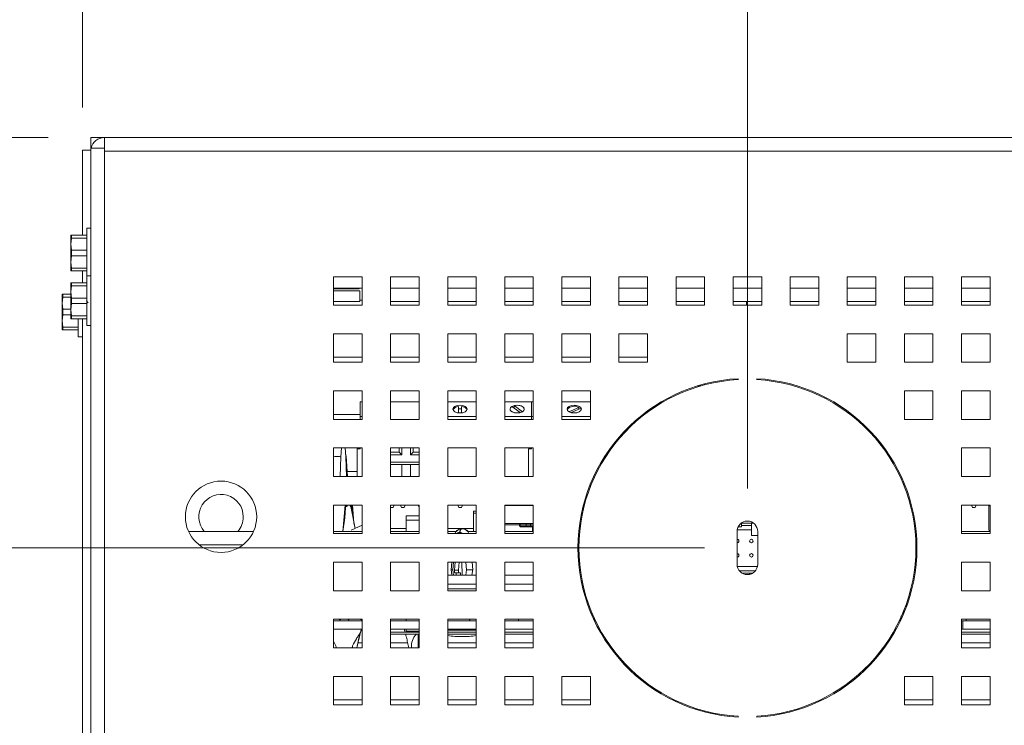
# Model space of a CAD drawing. Header units: inches. Extents: x 1 to 109, y 1 to 85.
# Tile 11 of 68: x 44 to 50, y 21 to 25. Entities that reach past the tile are written whole.
import ezdxf

# ---------------------------------------------------------------- set-up
doc = ezdxf.new("R2010")
doc.units = ezdxf.units.IN
doc.header["$MEASUREMENT"] = 0
doc.styles.add('SLDTEXTSTYLE0', font='GOTHIC.TTF', dxfattribs={"width": 0.913})
doc.dimstyles.new('SLDDIMSTYLE0', dxfattribs={"dimtxt": 0.625, "dimasz": 0.65, "dimexe": 0, "dimexo": 0.0625, "dimgap": 0.15625, "dimtad": 0, "dimtih": 1, "dimtoh": 1, "dimdec": 0, "dimlfac": 1.2, "dimrnd": 1e-09, "dimzin": 12, "dimdsep": 46, "dimtxsty": 'SLDTEXTSTYLE0', "dimblk1": 'NONE', "dimblk2": 'NONE', "dimsah": 1, "dimcen": 0.09, "dimadec": 0, "dimazin": 3, "dimtfac": 1, "dimtdec": 0, "dimtofl": 0, "dimtmove": 0, "dimatfit": 3, "dimldrblk": 'NONE', "dimfxl": 1, "dimfrac": 2, "dimtolj": 1, "dimtzin": 12, "dimarcsym": 0})
doc.dimstyles.new('SLDDIMSTYLE1', dxfattribs={"dimtxt": 0.625, "dimasz": 0.65, "dimexe": 0, "dimexo": 0.0625, "dimgap": 0.15625, "dimtad": 0, "dimtih": 1, "dimtoh": 1, "dimlfac": 1.2, "dimrnd": 1e-09, "dimzin": 12, "dimdsep": 46, "dimtxsty": 'SLDTEXTSTYLE0', "dimblk1": 'NONE', "dimblk2": 'NONE', "dimsah": 1, "dimcen": 0.09, "dimadec": 0, "dimazin": 3, "dimtfac": 1, "dimtofl": 0, "dimtmove": 0, "dimatfit": 3, "dimldrblk": 'NONE', "dimfxl": 1, "dimfrac": 2, "dimtolj": 1, "dimtzin": 12, "dimarcsym": 0})

# ---------------------------------------------------------------- blocks, each defined once
blk = doc.blocks.new('_D_21')
at = {"color": 1, "linetype": 'Continuous', "lineweight": 0, "ltscale": 5}
blk.add_line((44.6389, 24.5454), (44.6389, 27.8107), dxfattribs=at)
at = {"color": 1, "linetype": 'Continuous', "lineweight": 0, "ltscale": 5, "insert": (44.3366, 27.8107), "char_height": 0.625, "attachment_point": 1, "rotation": 90, "style": 'SLDTEXTSTYLE0'}
blk.add_mtext('0', dxfattribs=at)
blk = doc.blocks.new('_NONE')
blk = doc.blocks.new('_D_22')
at = {"color": 1, "linetype": 'Continuous', "lineweight": 0, "ltscale": 5}
blk.add_line((48.5221, 22.3194), (48.5221, 27.8107), dxfattribs=at)
at = {"color": 1, "linetype": 'Continuous', "lineweight": 0, "ltscale": 5, "insert": (48.2198, 27.8107), "char_height": 0.625, "attachment_point": 1, "rotation": 90, "style": 'SLDTEXTSTYLE0'}
blk.add_mtext('4.66', dxfattribs=at)
blk = doc.blocks.new('_D_23')
at = {"color": 1, "linetype": 'Continuous', "lineweight": 0, "ltscale": 5}
blk.add_line((44.4387, 24.3694), (40.4681, 24.3694), dxfattribs=at)
at = {"color": 1, "linetype": 'Continuous', "lineweight": 0, "ltscale": 5, "insert": (39.4985, 24.6716), "char_height": 0.625, "attachment_point": 1, "style": 'SLDTEXTSTYLE0'}
blk.add_mtext('0', dxfattribs=at)
blk = doc.blocks.new('_D_24')
at = {"color": 1, "linetype": 'Continuous', "lineweight": 0, "ltscale": 5}
blk.add_line((48.2721, 21.9733), (40.4681, 21.9733), dxfattribs=at)
at = {"color": 1, "linetype": 'Continuous', "lineweight": 0, "ltscale": 5, "insert": (38.3439, 22.2755), "char_height": 0.625, "attachment_point": 1, "style": 'SLDTEXTSTYLE0'}
blk.add_mtext('2.88', dxfattribs=at)

msp = doc.modelspace()

# ---------------------------------------------------------------- linework, layer by layer
at = {"color": 7, "linetype": 'Continuous', "lineweight": 15, "ltscale": 5}
for p, q in [((44.6887, 24.3694), (44.6887, 24.3195)), ((45.3171, 24.3694), (44.6887, 24.3694)), ((44.6944, 24.3195), (44.6887, 24.3195)), ((44.6887, 24.3195), (44.6887, 24.3069)), ((44.7676, 24.3069), (44.7676, 24.3691)), ((44.7676, 24.3691), (62.2765, 24.3691)), ((45.3171, 24.3691), (45.3171, 24.3694)), ((45.3171, 24.3694), (45.3171, 24.3691)), ((45.3171, 24.3694), (45.3171, 24.3694)), ((45.3171, 24.3694), (45.3421, 24.3694)), ((45.3421, 24.3691), (45.3421, 24.3694)), ((45.3421, 24.3694), (61.7018, 24.3694)), ((44.6389, 24.2954), (44.6389, 23.7985)), ((44.6389, 24.2954), (44.6887, 24.2954)), ((44.6887, 24.3069), (44.6887, 11.0777)), ((44.6887, 24.3069), (44.7676, 24.3069)), ((44.7676, 24.3069), (44.7676, 24.2902)), ((44.7676, 24.2902), (44.7676, 11.0777)), ((62.2765, 24.2902), (44.7676, 24.2902)), ((44.6887, 23.8394), (44.6652, 23.8394)), ((44.6652, 23.8394), (44.6652, 23.5609)), ((44.5716, 23.7985), (44.5712, 23.7977)), ((44.5712, 23.7464), (44.5712, 23.7977)), ((44.5749, 23.7821), (44.5712, 23.7464)), ((44.5712, 23.6423), (44.5712, 23.7464)), ((44.5712, 23.7464), (44.5749, 23.7108)), ((44.5716, 23.7985), (44.5749, 23.7985)), ((44.5749, 23.7985), (44.5749, 23.7821)), ((44.5749, 23.7985), (44.6652, 23.7985)), ((44.6652, 23.7821), (44.5749, 23.7821)), ((44.5749, 23.7108), (44.5749, 23.6779)), ((44.5749, 23.7108), (44.6652, 23.7108)), ((44.5749, 23.6779), (44.5712, 23.6423)), ((44.5712, 23.6423), (44.5749, 23.6066)), ((44.5712, 23.591), (44.5712, 23.6423)), ((44.6652, 23.6779), (44.5749, 23.6779)), ((44.5712, 23.591), (44.5716, 23.5902)), ((44.5749, 23.5902), (44.5716, 23.5902)), ((44.5749, 23.6066), (44.6652, 23.6066)), ((44.5749, 23.6066), (44.5749, 23.5902)), ((44.6652, 23.5902), (44.5749, 23.5902)), ((44.6389, 23.5902), (44.6389, 23.52)), ((44.5716, 23.52), (44.5712, 23.5192)), ((44.5712, 23.468), (44.5712, 23.5192)), ((44.5716, 23.52), (44.5749, 23.52)), ((44.5749, 23.52), (44.5749, 23.5036)), ((44.5749, 23.52), (44.6652, 23.52)), ((44.6887, 23.5609), (44.6652, 23.5609)), ((44.6652, 23.5609), (44.6652, 23.2709)), ((46.1054, 23.5569), (46.1054, 23.3902)), ((46.2721, 23.5569), (46.1054, 23.5569)), ((46.2721, 23.3902), (46.2721, 23.5569)), ((46.4387, 23.5569), (46.4387, 23.3902)), ((46.6054, 23.5569), (46.4387, 23.5569)), ((46.6054, 23.3902), (46.6054, 23.5569)), ((46.9387, 23.5569), (46.7721, 23.5569)), ((46.7721, 23.5569), (46.7721, 23.3902)), ((46.9387, 23.3902), (46.9387, 23.5569)), ((47.2721, 23.5569), (47.1054, 23.5569)), ((47.1054, 23.5569), (47.1054, 23.3902)), ((47.2721, 23.3902), (47.2721, 23.5569)), ((47.6054, 23.5569), (47.4387, 23.5569)), ((47.4387, 23.5569), (47.4387, 23.3902)), ((47.6054, 23.3902), (47.6054, 23.5569)), ((47.9387, 23.5569), (47.7721, 23.5569)), ((47.7721, 23.5569), (47.7721, 23.3902)), ((47.9387, 23.3902), (47.9387, 23.5569)), ((48.2721, 23.5569), (48.1054, 23.5569)), ((48.1054, 23.5569), (48.1054, 23.3902)), ((48.2721, 23.3902), (48.2721, 23.5569)), ((48.6054, 23.5569), (48.4387, 23.5569)), ((48.4387, 23.5569), (48.4387, 23.3902)), ((48.6054, 23.3902), (48.6054, 23.5569)), ((48.9387, 23.5569), (48.7721, 23.5569)), ((48.7721, 23.5569), (48.7721, 23.3902)), ((48.9387, 23.3902), (48.9387, 23.5569)), ((49.2721, 23.5569), (49.1054, 23.5569)), ((49.1054, 23.5569), (49.1054, 23.3902)), ((49.2721, 23.3902), (49.2721, 23.5569)), ((49.6054, 23.5569), (49.4387, 23.5569)), ((49.4387, 23.5569), (49.4387, 23.3902)), ((49.6054, 23.3902), (49.6054, 23.5569)), ((49.9387, 23.5569), (49.7721, 23.5569)), ((49.7721, 23.5569), (49.7721, 23.3902)), ((49.9387, 23.3902), (49.9387, 23.5569)), ((44.5749, 23.5036), (44.5712, 23.468)), ((44.5712, 23.3638), (44.5712, 23.468)), ((44.5712, 23.468), (44.5749, 23.4323)), ((44.6652, 23.5036), (44.5749, 23.5036)), ((46.1054, 23.4902), (46.2721, 23.4902)), ((46.2547, 23.4862), (46.1054, 23.4862)), ((46.1054, 23.4735), (46.2591, 23.4735)), ((46.2547, 23.4902), (46.2547, 23.4862)), ((46.2591, 23.4113), (46.2591, 23.4735)), ((44.5218, 23.4544), (44.5214, 23.4536)), ((44.5214, 23.4023), (44.5214, 23.4536)), ((44.525, 23.4379), (44.5214, 23.4023)), ((44.5214, 23.2981), (44.5214, 23.4023)), ((44.5214, 23.4023), (44.525, 23.3666)), ((44.5218, 23.4544), (44.525, 23.4544)), ((44.525, 23.4544), (44.525, 23.4379)), ((44.525, 23.4544), (44.5712, 23.4544)), ((44.5712, 23.4379), (44.525, 23.4379)), ((44.5749, 23.3994), (44.5712, 23.3638)), ((44.5749, 23.4323), (44.5749, 23.3994)), ((44.5749, 23.4323), (44.6652, 23.4323)), ((44.6652, 23.3994), (44.5749, 23.3994)), ((46.1054, 23.4113), (46.2591, 23.4113)), ((46.1056, 23.4113), (46.1056, 23.3902)), ((46.2721, 23.4194), (46.2591, 23.4194)), ((46.6054, 23.4113), (46.4387, 23.4113)), ((46.4389, 23.4113), (46.4389, 23.3902)), ((46.9387, 23.4113), (46.7721, 23.4113)), ((46.7722, 23.4113), (46.7722, 23.3902)), ((47.2721, 23.4113), (47.1054, 23.4113)), ((47.1056, 23.4113), (47.1056, 23.3902)), ((47.6054, 23.4113), (47.4387, 23.4113)), ((47.4389, 23.4113), (47.4389, 23.3902)), ((47.9387, 23.4113), (47.7721, 23.4113)), ((47.7722, 23.4113), (47.7722, 23.3902)), ((48.2721, 23.4113), (48.1054, 23.4113)), ((48.1056, 23.4113), (48.1056, 23.3902)), ((48.6054, 23.4113), (48.4387, 23.4113)), ((48.4389, 23.4113), (48.4389, 23.3902)), ((48.5171, 23.4113), (48.5171, 23.3902)), ((48.9387, 23.4113), (48.7721, 23.4113)), ((49.2721, 23.4113), (49.1054, 23.4113)), ((49.6054, 23.4113), (49.4387, 23.4113)), ((49.9387, 23.4113), (49.7721, 23.4113)), ((44.525, 23.3666), (44.525, 23.3338)), ((44.525, 23.3666), (44.5712, 23.3666)), ((44.5712, 23.3638), (44.5749, 23.3281)), ((44.5712, 23.3125), (44.5712, 23.3638)), ((46.1054, 23.3902), (46.2721, 23.3902)), ((46.4387, 23.3902), (46.6054, 23.3902)), ((46.7721, 23.3902), (46.9387, 23.3902)), ((47.1054, 23.3902), (47.2721, 23.3902)), ((47.4387, 23.3902), (47.6054, 23.3902)), ((47.7721, 23.3902), (47.9387, 23.3902)), ((48.1054, 23.3902), (48.2721, 23.3902)), ((48.4387, 23.3902), (48.6054, 23.3902)), ((48.7721, 23.3902), (48.9387, 23.3902)), ((49.1054, 23.3902), (49.2721, 23.3902)), ((49.4387, 23.3902), (49.6054, 23.3902)), ((49.7721, 23.3902), (49.9387, 23.3902)), ((44.525, 23.3338), (44.5214, 23.2981)), ((44.5214, 23.2981), (44.525, 23.2625)), ((44.5214, 23.2469), (44.5214, 23.2981)), ((44.5712, 23.3338), (44.525, 23.3338)), ((44.5712, 23.3125), (44.5716, 23.3117)), ((44.5749, 23.3117), (44.5716, 23.3117)), ((44.5749, 23.3281), (44.6652, 23.3281)), ((44.5749, 23.3281), (44.5749, 23.3117)), ((44.6652, 23.3117), (44.5749, 23.3117)), ((44.6154, 23.3117), (44.6154, 23.2052)), ((44.6389, 23.3117), (44.6389, 18.2009)), ((44.5214, 23.2469), (44.5218, 23.246)), ((44.525, 23.246), (44.5218, 23.246)), ((44.525, 23.2625), (44.6154, 23.2625)), ((44.525, 23.2625), (44.525, 23.246)), ((44.6154, 23.246), (44.525, 23.246)), ((44.6652, 23.2709), (44.6887, 23.2709)), ((44.6154, 23.2052), (44.6389, 23.2052)), ((46.1054, 23.2235), (46.1054, 23.0569)), ((46.2721, 23.2235), (46.1054, 23.2235)), ((46.2721, 23.0569), (46.2721, 23.2235)), ((46.6054, 23.2235), (46.4387, 23.2235)), ((46.4387, 23.2235), (46.4387, 23.0569)), ((46.6054, 23.0569), (46.6054, 23.2235)), ((46.9387, 23.2235), (46.7721, 23.2235)), ((46.7721, 23.2235), (46.7721, 23.0569)), ((46.9387, 23.0569), (46.9387, 23.2235)), ((47.2721, 23.2235), (47.1054, 23.2235)), ((47.1054, 23.2235), (47.1054, 23.0569)), ((47.2721, 23.0569), (47.2721, 23.2235)), ((47.6054, 23.2235), (47.4387, 23.2235)), ((47.4387, 23.2235), (47.4387, 23.0569)), ((47.6054, 23.0569), (47.6054, 23.2235)), ((47.9387, 23.2235), (47.7721, 23.2235)), ((47.7721, 23.2235), (47.7721, 23.0569)), ((47.9387, 23.0569), (47.9387, 23.2235)), ((49.2721, 23.2235), (49.1054, 23.2235)), ((49.1054, 23.2235), (49.1054, 23.0569)), ((49.2721, 23.0569), (49.2721, 23.2235)), ((49.6054, 23.2235), (49.4387, 23.2235)), ((49.4387, 23.2235), (49.4387, 23.0569)), ((49.6054, 23.0569), (49.6054, 23.2235)), ((49.9387, 23.2235), (49.7721, 23.2235)), ((49.7721, 23.2235), (49.7721, 23.0569)), ((49.9387, 23.0569), (49.9387, 23.2235)), ((46.1054, 23.0569), (46.2721, 23.0569)), ((46.2721, 23.086), (46.1056, 23.086)), ((46.1056, 23.086), (46.1056, 23.0569)), ((46.4387, 23.0569), (46.6054, 23.0569)), ((46.4389, 23.086), (46.4389, 23.0569)), ((46.6054, 23.086), (46.4389, 23.086)), ((46.7721, 23.0569), (46.9387, 23.0569)), ((46.7722, 23.086), (46.7722, 23.0569)), ((46.9387, 23.086), (46.7722, 23.086)), ((47.1054, 23.0569), (47.2721, 23.0569)), ((47.1056, 23.086), (47.1056, 23.0569)), ((47.2721, 23.086), (47.1056, 23.086)), ((47.4387, 23.0569), (47.6054, 23.0569)), ((47.4389, 23.086), (47.4389, 23.0569)), ((47.6054, 23.086), (47.4389, 23.086)), ((47.7721, 23.0569), (47.9387, 23.0569)), ((47.7722, 23.086), (47.7722, 23.0569)), ((47.9387, 23.086), (47.7722, 23.086)), ((49.1054, 23.0569), (49.2721, 23.0569)), ((49.4387, 23.0569), (49.6054, 23.0569)), ((49.7721, 23.0569), (49.9387, 23.0569)), ((48.4389, 22.9594), (48.4389, 22.9535)), ((48.4679, 22.9555), (48.4679, 22.9614)), ((48.5762, 22.9614), (48.5762, 22.9555)), ((46.1054, 22.8902), (46.1054, 22.7235)), ((46.2721, 22.8902), (46.1054, 22.8902)), ((46.2721, 22.7235), (46.2721, 22.8902)), ((46.6054, 22.8902), (46.4387, 22.8902)), ((46.4387, 22.8902), (46.4387, 22.7235)), ((46.6054, 22.7235), (46.6054, 22.8902)), ((46.9387, 22.8902), (46.7721, 22.8902)), ((46.7721, 22.8902), (46.7721, 22.7235)), ((46.9387, 22.7235), (46.9387, 22.8902)), ((47.2721, 22.8902), (47.1054, 22.8902)), ((47.1054, 22.8902), (47.1054, 22.7235)), ((47.2721, 22.7235), (47.2721, 22.8902)), ((47.6054, 22.8902), (47.4387, 22.8902)), ((47.4387, 22.8902), (47.4387, 22.7235)), ((47.6054, 22.7235), (47.6054, 22.8902)), ((48.2319, 22.9194), (48.2524, 22.9194)), ((48.2722, 22.9248), (48.2722, 22.9308)), ((49.6054, 22.8902), (49.4387, 22.8902)), ((49.4387, 22.8902), (49.4387, 22.7235)), ((49.6054, 22.7235), (49.6054, 22.8902)), ((49.9387, 22.8902), (49.7721, 22.8902)), ((49.7721, 22.8902), (49.7721, 22.7235)), ((49.9387, 22.7235), (49.9387, 22.8902)), ((46.2721, 22.8263), (46.2609, 22.8263)), ((46.2609, 22.7409), (46.2609, 22.8263)), ((46.4387, 22.8263), (46.6054, 22.8263)), ((46.9387, 22.8263), (46.7721, 22.8263)), ((47.2609, 22.8263), (47.1054, 22.8263)), ((47.2721, 22.8263), (47.2609, 22.8263)), ((47.2609, 22.7409), (47.2609, 22.8263)), ((47.6054, 22.8263), (47.4387, 22.8263)), ((48.032, 22.8263), (48.0204, 22.8263)), ((46.8359, 22.7986), (46.8359, 22.7616)), ((46.8525, 22.7616), (46.8525, 22.7986)), ((47.1468, 22.7988), (47.1948, 22.7631)), ((47.1603, 22.79), (47.159, 22.7897)), ((47.1603, 22.79), (47.1603, 22.804)), ((47.2083, 22.7684), (47.1603, 22.804)), ((47.1961, 22.7635), (47.1603, 22.79)), ((47.5374, 22.7939), (47.4796, 22.7687)), ((47.4934, 22.7632), (47.5478, 22.7869)), ((47.5374, 22.7824), (47.5374, 22.7939)), ((47.5478, 22.7869), (47.552, 22.7801)), ((46.1054, 22.7235), (46.2721, 22.7235)), ((46.2609, 22.7527), (46.1056, 22.7527)), ((46.1056, 22.7527), (46.1056, 22.7235)), ((46.2609, 22.7409), (46.2609, 22.7235)), ((46.2721, 22.7409), (46.2609, 22.7409)), ((46.4387, 22.7235), (46.6054, 22.7235)), ((46.9387, 22.7409), (46.7721, 22.7409)), ((46.7721, 22.7235), (46.9387, 22.7235)), ((47.2609, 22.7409), (47.1054, 22.7409)), ((47.1054, 22.7235), (47.2721, 22.7235)), ((47.2609, 22.7409), (47.2609, 22.7235)), ((47.2721, 22.7409), (47.2609, 22.7409)), ((47.6054, 22.7409), (47.4387, 22.7409)), ((47.4387, 22.7235), (47.6054, 22.7235)), ((47.9068, 22.7409), (47.8975, 22.7409)), ((49.4387, 22.7235), (49.6054, 22.7235)), ((49.7721, 22.7235), (49.9387, 22.7235)), ((47.7609, 22.6056), (47.7609, 22.5965)), ((46.1054, 22.5569), (46.1054, 22.3902)), ((46.2721, 22.5569), (46.1054, 22.5569)), ((46.1528, 22.5569), (46.1485, 22.5054)), ((46.1777, 22.5054), (46.1734, 22.5569)), ((46.2442, 22.551), (46.2442, 22.5569)), ((46.2442, 22.551), (46.2442, 22.3902)), ((46.2609, 22.551), (46.2442, 22.551)), ((46.2609, 22.5569), (46.2609, 22.551)), ((46.2721, 22.3902), (46.2721, 22.5569)), ((46.6054, 22.5569), (46.4387, 22.5569)), ((46.4387, 22.5569), (46.4387, 22.3902)), ((46.4879, 22.5569), (46.4879, 22.5327)), ((46.5045, 22.5569), (46.5045, 22.5174)), ((46.5545, 22.5174), (46.5545, 22.5569)), ((46.5712, 22.5327), (46.5712, 22.5569)), ((46.6054, 22.3902), (46.6054, 22.5569)), ((46.9387, 22.5569), (46.7721, 22.5569)), ((46.7721, 22.5569), (46.7721, 22.3902)), ((46.9387, 22.3902), (46.9387, 22.5569)), ((47.1054, 22.5569), (47.1054, 22.3902)), ((47.2721, 22.5569), (47.1054, 22.5569)), ((47.2442, 22.551), (47.2442, 22.3902)), ((47.2609, 22.551), (47.2442, 22.551)), ((47.2609, 22.5569), (47.2609, 22.551)), ((47.2721, 22.3902), (47.2721, 22.5569)), ((49.9387, 22.5569), (49.7721, 22.5569)), ((49.7721, 22.5569), (49.7721, 22.3902)), ((49.9387, 22.3902), (49.9387, 22.5569)), ((46.1485, 22.5054), (46.1448, 22.3902)), ((46.1792, 22.5076), (46.1762, 22.524)), ((46.1814, 22.3902), (46.1777, 22.5054)), ((46.1873, 22.3902), (46.179, 22.5089)), ((46.4879, 22.5327), (46.4387, 22.5327)), ((46.5045, 22.5174), (46.4387, 22.5174)), ((46.5045, 22.5174), (46.4879, 22.5327)), ((46.5545, 22.5174), (46.5712, 22.5327)), ((46.6054, 22.5174), (46.5545, 22.5174)), ((46.6054, 22.5327), (46.5712, 22.5327)), ((46.4387, 22.4741), (46.6054, 22.4741)), ((46.4387, 22.4596), (46.5045, 22.4596)), ((46.5045, 22.4596), (46.5545, 22.4596)), ((46.5045, 22.3902), (46.5045, 22.4596)), ((46.5545, 22.4596), (46.6054, 22.4596)), ((46.5545, 22.3902), (46.5545, 22.4596)), ((46.1054, 22.3902), (46.2721, 22.3902)), ((46.2442, 22.4194), (46.1852, 22.4194)), ((46.4387, 22.3902), (46.6054, 22.3902)), ((46.7721, 22.3902), (46.9387, 22.3902)), ((47.1054, 22.3902), (47.2721, 22.3902)), ((49.7721, 22.3902), (49.9387, 22.3902)), ((47.6008, 22.3346), (47.6071, 22.3346)), ((49.4298, 22.3525), (49.4361, 22.3525)), ((47.5822, 22.283), (47.5883, 22.283)), ((46.1054, 22.2235), (46.1054, 22.0569)), ((46.2721, 22.2235), (46.1054, 22.2235)), ((46.1734, 22.2235), (46.1598, 22.0697)), ((46.1708, 22.1494), (46.1745, 22.2073)), ((46.1874, 22.2235), (46.1836, 22.2131)), ((46.2014, 22.2235), (46.2052, 22.2131)), ((46.231, 22.0865), (46.206, 22.2149)), ((46.2177, 22.155), (46.2143, 22.2073)), ((46.2155, 22.2235), (46.2247, 22.119)), ((46.2721, 22.0569), (46.2721, 22.2235)), ((46.6054, 22.2235), (46.4387, 22.2235)), ((46.4387, 22.2235), (46.4387, 22.0569)), ((46.4387, 22.2096), (46.4541, 22.2096)), ((46.4541, 22.2096), (46.4597, 22.2235)), ((46.503, 22.2096), (46.4974, 22.2235)), ((46.5188, 22.2096), (46.503, 22.2096)), ((46.5244, 22.2235), (46.5188, 22.2096)), ((46.5994, 22.2235), (46.6049, 22.2096)), ((46.6049, 22.2096), (46.6054, 22.2096)), ((46.6054, 22.0569), (46.6054, 22.2235)), ((46.9387, 22.2235), (46.7721, 22.2235)), ((46.7721, 22.2235), (46.7721, 22.0569)), ((46.8363, 22.2096), (46.8307, 22.2235)), ((46.8521, 22.2096), (46.8363, 22.2096)), ((46.8577, 22.2235), (46.8521, 22.2096)), ((46.9387, 22.0569), (46.9387, 22.2235)), ((47.1054, 22.2235), (47.1054, 22.0569)), ((47.2721, 22.2235), (47.1054, 22.2235)), ((47.2721, 22.2204), (47.1054, 22.2204)), ((47.2721, 22.0569), (47.2721, 22.2235)), ((47.5698, 22.2204), (47.5638, 22.2204)), ((49.9387, 22.2235), (49.7721, 22.2235)), ((49.7721, 22.2235), (49.7721, 22.0569)), ((49.8363, 22.2096), (49.8307, 22.2235)), ((49.8521, 22.2096), (49.8363, 22.2096)), ((49.8577, 22.2235), (49.8521, 22.2096)), ((49.9322, 22.2235), (49.9322, 22.086)), ((49.9387, 22.2189), (49.9322, 22.2189)), ((49.9387, 22.0569), (49.9387, 22.2235)), ((46.1708, 22.1494), (46.1598, 22.0697)), ((46.6054, 22.161), (46.5289, 22.161)), ((46.5289, 22.136), (46.5289, 22.161)), ((46.5289, 22.0697), (46.5289, 22.136)), ((46.9222, 22.1881), (46.9387, 22.1881)), ((46.9222, 22.1881), (46.9222, 22.1756)), ((46.9387, 22.1756), (46.9222, 22.1756)), ((46.9222, 22.1756), (46.9222, 22.0697)), ((46.2092, 22.0763), (46.2721, 22.1056)), ((46.231, 22.0865), (46.2246, 22.1199)), ((46.5289, 22.086), (46.4389, 22.086)), ((46.4389, 22.086), (46.4389, 22.0697)), ((46.8546, 22.086), (46.7722, 22.086)), ((46.7722, 22.086), (46.7722, 22.0697)), ((46.8543, 22.0842), (46.8562, 22.0845)), ((46.8549, 22.0842), (46.8559, 22.0844)), ((46.9222, 22.086), (46.8554, 22.086)), ((46.8594, 22.0844), (46.8558, 22.0844)), ((47.1054, 22.116), (47.1923, 22.116)), ((47.1919, 22.1028), (47.1919, 22.1078)), ((47.1952, 22.1078), (47.1919, 22.1078)), ((47.1919, 22.1028), (47.1952, 22.1028)), ((47.1923, 22.116), (47.2333, 22.116)), ((47.1952, 22.1078), (47.1952, 22.1028)), ((47.1985, 22.0963), (47.1985, 22.0996)), ((47.1985, 22.0996), (47.2678, 22.0996)), ((47.2678, 22.0963), (47.1985, 22.0963)), ((47.23, 22.1127), (47.23, 22.1028)), ((47.2333, 22.116), (47.253, 22.116)), ((47.253, 22.116), (47.2678, 22.116)), ((47.2563, 22.1028), (47.2563, 22.1127)), ((47.2678, 22.0963), (47.2678, 22.0996)), ((47.2678, 22.0996), (47.2721, 22.0996)), ((47.5447, 22.1078), (47.5447, 22.116)), ((47.5447, 22.116), (47.5487, 22.116)), ((48.4625, 22.0798), (48.5454, 22.0798)), ((48.468, 22.0964), (48.4873, 22.0964)), ((48.4873, 22.1172), (48.4873, 22.1047)), ((48.5454, 22.1172), (48.4873, 22.1172)), ((48.5454, 22.1047), (48.4873, 22.1047)), ((48.4873, 22.0964), (48.4873, 22.1047)), ((48.5454, 22.1047), (48.5454, 22.1172)), ((48.5591, 22.1172), (48.5454, 22.1172)), ((48.5454, 22.1047), (48.5454, 22.0798)), ((48.5454, 22.0466), (48.5454, 22.0798)), ((49.9322, 22.086), (49.9335, 22.0697)), ((45.2587, 22.0697), (45.6387, 22.0697)), ((46.1054, 22.0697), (46.2721, 22.0697)), ((46.1054, 22.0569), (46.2721, 22.0569)), ((46.4387, 22.0697), (46.6054, 22.0697)), ((46.4387, 22.0569), (46.6054, 22.0569)), ((46.7721, 22.0697), (46.8233, 22.0697)), ((46.7721, 22.0569), (46.9387, 22.0569)), ((46.8421, 22.064), (46.8415, 22.064)), ((46.8878, 22.0697), (46.9387, 22.0697)), ((47.1054, 22.0697), (47.2721, 22.0697)), ((47.1054, 22.0569), (47.2721, 22.0569)), ((47.5372, 22.0697), (47.543, 22.0697)), ((48.4616, 22.0694), (48.4616, 21.8777)), ((48.5825, 22.0466), (48.5454, 22.0466)), ((48.5825, 21.8777), (48.5825, 22.0694)), ((49.7721, 22.0697), (49.9387, 22.0697)), ((49.7721, 22.0569), (49.9387, 22.0569)), ((46.1054, 21.8902), (46.1054, 21.7235)), ((46.2721, 21.8902), (46.1054, 21.8902)), ((46.2721, 21.7235), (46.2721, 21.8902)), ((46.4387, 21.8902), (46.4387, 21.7235)), ((46.6054, 21.8902), (46.4387, 21.8902)), ((46.6054, 21.7235), (46.6054, 21.8902)), ((46.9387, 21.8902), (46.7721, 21.8902)), ((46.7721, 21.8902), (46.7721, 21.7235)), ((46.793, 21.8465), (46.7972, 21.8141)), ((46.7961, 21.8902), (46.7931, 21.8445)), ((46.8022, 21.846), (46.8052, 21.8902)), ((46.8115, 21.8436), (46.8151, 21.8902)), ((46.8384, 21.8902), (46.8347, 21.8436)), ((46.856, 21.8141), (46.8552, 21.8902)), ((46.8785, 21.8902), (46.8814, 21.846)), ((46.9139, 21.8141), (46.9181, 21.8465)), ((46.918, 21.8445), (46.915, 21.8902)), ((46.9387, 21.7235), (46.9387, 21.8902)), ((47.1054, 21.8902), (47.1054, 21.7235)), ((47.2721, 21.8902), (47.1054, 21.8902)), ((47.2721, 21.7235), (47.2721, 21.8902)), ((48.4632, 21.8639), (48.5809, 21.8639)), ((49.9387, 21.8902), (49.7721, 21.8902)), ((49.7721, 21.8902), (49.7721, 21.7235)), ((49.9387, 21.7235), (49.9387, 21.8902)), ((46.9387, 21.8141), (46.7721, 21.8141)), ((46.8064, 21.8141), (46.8022, 21.846)), ((46.8113, 21.8272), (46.8115, 21.8436)), ((46.8348, 21.8272), (46.8113, 21.8272)), ((46.8347, 21.8436), (46.8115, 21.8436)), ((46.8207, 21.8141), (46.8208, 21.8272)), ((46.8347, 21.8436), (46.8348, 21.8272)), ((46.8348, 21.8272), (46.847, 21.8272)), ((46.847, 21.8272), (46.8471, 21.8141)), ((46.8814, 21.846), (46.8772, 21.8141)), ((47.2721, 21.8141), (47.1054, 21.8141)), ((47.1699, 21.815), (47.1699, 21.8141)), ((47.1739, 21.815), (47.1699, 21.815)), ((47.1739, 21.815), (47.1739, 21.8141)), ((47.188, 21.815), (47.1739, 21.815)), ((47.188, 21.815), (47.188, 21.8141)), ((47.2047, 21.815), (47.2047, 21.8141)), ((47.2143, 21.815), (47.2143, 21.8141)), ((47.2153, 21.815), (47.2143, 21.815)), ((47.2447, 21.815), (47.2153, 21.815)), ((47.2153, 21.815), (47.2153, 21.8141)), ((47.2447, 21.815), (47.2447, 21.8141)), ((47.2541, 21.815), (47.2477, 21.815)), ((47.2541, 21.815), (47.2541, 21.8141)), ((47.2587, 21.815), (47.2541, 21.815)), ((47.2587, 21.815), (47.2587, 21.8141)), ((47.2721, 21.815), (47.2587, 21.815)), ((47.5511, 21.815), (47.5452, 21.815)), ((47.5513, 21.8141), (47.5454, 21.8141)), ((48.4757, 21.839), (48.5685, 21.839)), ((48.5542, 21.8266), (48.4899, 21.8266)), ((48.5351, 21.8266), (48.5351, 21.8187)), ((46.9387, 21.7616), (46.7721, 21.7616)), ((46.8258, 21.7354), (46.7721, 21.7354)), ((46.9387, 21.7354), (46.8258, 21.7354)), ((47.2721, 21.7616), (47.1054, 21.7616)), ((47.5613, 21.7616), (47.5554, 21.7616)), ((46.1054, 21.7235), (46.2721, 21.7235)), ((46.4387, 21.7235), (46.6054, 21.7235)), ((46.7721, 21.7235), (46.9387, 21.7235)), ((47.1054, 21.7235), (47.2721, 21.7235)), ((49.7721, 21.7235), (49.9387, 21.7235)), ((49.4498, 21.6406), (49.4475, 21.628)), ((49.4475, 21.628), (49.4492, 21.6406)), ((49.454, 21.6406), (49.4479, 21.6406)), ((47.6157, 21.5908), (47.6094, 21.5908)), ((47.6099, 21.5895), (47.6162, 21.5895)), ((47.62, 21.5809), (47.6136, 21.5809)), ((47.6213, 21.5635), (47.6277, 21.5635)), ((49.4192, 21.5769), (49.414, 21.5484)), ((49.4357, 21.6085), (49.4307, 21.5813)), ((46.1054, 21.5569), (46.1054, 21.3902)), ((46.2721, 21.5569), (46.1054, 21.5569)), ((46.252, 21.5485), (46.1054, 21.5485)), ((46.2721, 21.5484), (46.1054, 21.5484)), ((46.1413, 21.5552), (46.1422, 21.5496)), ((46.1422, 21.5496), (46.1423, 21.5485)), ((46.1939, 21.5496), (46.1948, 21.5552)), ((46.252, 21.5484), (46.252, 21.5485)), ((46.2721, 21.3902), (46.2721, 21.5569)), ((46.4387, 21.5569), (46.4387, 21.3902)), ((46.6054, 21.5569), (46.4387, 21.5569)), ((46.6054, 21.5484), (46.4387, 21.5484)), ((46.5289, 21.5484), (46.5289, 21.5569)), ((46.6054, 21.3902), (46.6054, 21.5569)), ((46.9387, 21.5569), (46.7721, 21.5569)), ((46.7721, 21.5569), (46.7721, 21.3902)), ((46.9387, 21.5484), (46.7721, 21.5484)), ((46.9023, 21.5484), (46.8998, 21.5569)), ((46.9023, 21.5484), (46.9007, 21.5569)), ((46.9387, 21.3902), (46.9387, 21.5569)), ((47.1054, 21.5569), (47.1054, 21.3902)), ((47.2721, 21.5569), (47.1054, 21.5569)), ((47.2721, 21.5484), (47.1054, 21.5484)), ((47.1856, 21.5569), (47.1856, 21.5484)), ((47.2721, 21.3902), (47.2721, 21.5569)), ((47.6317, 21.5549), (47.6253, 21.5549)), ((47.6348, 21.5484), (47.6283, 21.5484)), ((49.4158, 21.5484), (49.4093, 21.5484)), ((49.9387, 21.5569), (49.7721, 21.5569)), ((49.7721, 21.5569), (49.7721, 21.3902)), ((49.7721, 21.5484), (49.7806, 21.5484)), ((49.7806, 21.5484), (49.7806, 21.4985)), ((49.9387, 21.5484), (49.7806, 21.5484)), ((49.7989, 21.5569), (49.7989, 21.5484)), ((49.9387, 21.3902), (49.9387, 21.5569)), ((46.2721, 21.4985), (46.1054, 21.4985)), ((46.2597, 21.4732), (46.2409, 21.3902)), ((46.2414, 21.3902), (46.2677, 21.4973)), ((46.6054, 21.4985), (46.4387, 21.4985)), ((46.6054, 21.4819), (46.4387, 21.4819)), ((46.6054, 21.4694), (46.4387, 21.4694)), ((46.5189, 21.4985), (46.523, 21.4819)), ((46.5289, 21.4985), (46.5289, 21.4873)), ((46.5289, 21.4873), (46.6054, 21.4873)), ((46.5999, 21.3902), (46.599, 21.4694)), ((46.9387, 21.4985), (46.7721, 21.4985)), ((46.9387, 21.4922), (46.7721, 21.4922)), ((46.9387, 21.4819), (46.7721, 21.4819)), ((46.9387, 21.4694), (46.7721, 21.4694)), ((47.2721, 21.4985), (47.1054, 21.4985)), ((47.2721, 21.4819), (47.1054, 21.4819)), ((47.2721, 21.4694), (47.1054, 21.4694)), ((47.6604, 21.4985), (47.6538, 21.4985)), ((47.6698, 21.4819), (47.6631, 21.4819)), ((47.6772, 21.4694), (47.6704, 21.4694)), ((49.3737, 21.4694), (49.3669, 21.4694)), ((49.381, 21.4819), (49.3743, 21.4819)), ((49.3868, 21.4922), (49.3802, 21.4922)), ((49.3903, 21.4985), (49.3837, 21.4985)), ((49.7806, 21.4985), (49.7721, 21.4985)), ((49.9387, 21.4819), (49.7721, 21.4819)), ((49.9387, 21.4694), (49.7721, 21.4694)), ((49.9387, 21.4985), (49.7806, 21.4985)), ((46.1054, 21.4282), (46.1199, 21.4021)), ((46.1054, 21.3902), (46.2721, 21.3902)), ((46.1208, 21.3937), (46.1199, 21.4021)), ((46.2154, 21.3937), (46.2162, 21.4021)), ((46.2721, 21.4194), (46.2486, 21.4194)), ((46.4387, 21.3902), (46.6054, 21.3902)), ((46.5387, 21.4194), (46.4389, 21.4194)), ((46.4389, 21.4194), (46.4389, 21.3902)), ((46.5601, 21.4021), (46.5608, 21.3937)), ((46.5608, 21.3937), (46.5608, 21.3902)), ((46.7721, 21.3902), (46.9387, 21.3902)), ((46.9387, 21.4194), (46.7722, 21.4194)), ((46.7722, 21.4194), (46.7722, 21.3902)), ((47.1054, 21.3902), (47.2721, 21.3902)), ((47.2721, 21.4194), (47.1056, 21.4194)), ((47.1056, 21.4194), (47.1056, 21.3902)), ((49.7721, 21.3902), (49.9387, 21.3902)), ((49.9387, 21.4194), (49.7722, 21.4194)), ((49.7722, 21.4194), (49.7722, 21.3902)), ((47.7722, 21.3365), (47.7722, 21.3275)), ((49.2722, 21.3279), (49.2722, 21.3369)), ((46.1054, 21.2235), (46.1054, 21.0569)), ((46.2721, 21.2235), (46.1054, 21.2235)), ((46.2721, 21.0569), (46.2721, 21.2235)), ((46.4387, 21.2235), (46.4387, 21.0569)), ((46.6054, 21.2235), (46.4387, 21.2235)), ((46.6054, 21.0569), (46.6054, 21.2235)), ((46.9387, 21.2235), (46.7721, 21.2235)), ((46.7721, 21.2235), (46.7721, 21.0569)), ((46.9387, 21.0569), (46.9387, 21.2235)), ((47.1054, 21.2235), (47.1054, 21.0569)), ((47.2721, 21.2235), (47.1054, 21.2235)), ((47.2721, 21.0569), (47.2721, 21.2235)), ((47.6054, 21.2235), (47.4387, 21.2235)), ((47.4387, 21.2235), (47.4387, 21.0569)), ((47.6054, 21.0569), (47.6054, 21.2235)), ((47.8438, 21.2527), (47.8523, 21.2527)), ((49.1918, 21.2527), (49.2003, 21.2527)), ((49.6054, 21.2235), (49.4387, 21.2235)), ((49.4387, 21.2235), (49.4387, 21.0569)), ((49.6054, 21.0569), (49.6054, 21.2235)), ((49.9387, 21.2235), (49.7721, 21.2235)), ((49.7721, 21.2235), (49.7721, 21.0569)), ((49.9387, 21.0569), (49.9387, 21.2235)), ((46.1054, 21.0569), (46.2721, 21.0569)), ((46.2721, 21.086), (46.1056, 21.086)), ((46.1056, 21.086), (46.1056, 21.0569)), ((46.4387, 21.0569), (46.6054, 21.0569)), ((46.6054, 21.086), (46.4389, 21.086)), ((46.4389, 21.086), (46.4389, 21.0569)), ((46.7721, 21.0569), (46.9387, 21.0569)), ((46.9387, 21.086), (46.7722, 21.086)), ((46.7722, 21.086), (46.7722, 21.0569)), ((47.1054, 21.0569), (47.2721, 21.0569)), ((47.2721, 21.086), (47.1056, 21.086)), ((47.1056, 21.086), (47.1056, 21.0569)), ((47.4387, 21.0569), (47.6054, 21.0569)), ((47.6054, 21.086), (47.4389, 21.086)), ((47.4389, 21.086), (47.4389, 21.0569)), ((48.1056, 21.0821), (48.1056, 21.0756)), ((48.9389, 21.0758), (48.9389, 21.0822)), ((49.4387, 21.0569), (49.6054, 21.0569)), ((49.6054, 21.086), (49.4389, 21.086)), ((49.4389, 21.086), (49.4389, 21.0569)), ((49.7721, 21.0569), (49.9387, 21.0569)), ((49.9387, 21.086), (49.7722, 21.086)), ((49.7722, 21.086), (49.7722, 21.0569)), ((48.2722, 21.0158), (48.2722, 21.0218)), ((48.4389, 20.9931), (48.4389, 20.9872)), ((48.4679, 20.9852), (48.4679, 20.991)), ((48.5762, 20.991), (48.5762, 20.9852)), ((48.6056, 20.9872), (48.6056, 20.9931)), ((48.7722, 21.0219), (48.7722, 21.0158))]:
    msp.add_line(p, q, dxfattribs=at)
at = {"color": 8, "linetype": 'Continuous', "lineweight": 15, "ltscale": 5}
for p, q in [((46.4387, 23.4902), (46.6054, 23.4902)), ((46.7721, 23.4902), (46.9387, 23.4902)), ((47.1054, 23.4902), (47.2721, 23.4902)), ((47.4387, 23.4902), (47.6054, 23.4902)), ((47.7721, 23.4902), (47.9387, 23.4902)), ((48.1054, 23.4902), (48.2721, 23.4902)), ((48.4387, 23.4902), (48.6054, 23.4902)), ((48.7721, 23.4902), (48.9387, 23.4902)), ((49.1054, 23.4902), (49.2721, 23.4902)), ((49.4387, 23.4902), (49.6054, 23.4902)), ((49.7721, 23.4902), (49.9387, 23.4902)), ((46.2143, 22.2073), (46.2075, 22.2073)), ((46.5289, 22.136), (46.6054, 22.136)), ((47.1919, 22.1078), (47.1054, 22.1078)), ((47.1952, 22.1028), (47.23, 22.1028)), ((47.23, 22.1127), (47.1955, 22.1127)), ((47.2563, 22.1127), (47.23, 22.1127)), ((47.23, 22.1028), (47.2563, 22.1028)), ((47.2682, 22.1127), (47.2563, 22.1127)), ((47.2563, 22.1028), (47.2729, 22.1028)), ((47.2678, 22.0697), (47.2678, 22.0963)), ((47.2721, 22.0963), (47.2678, 22.0963)), ((47.5447, 22.1078), (47.5416, 22.1078)), ((47.5475, 22.1078), (47.5447, 22.1078)), ((47.5447, 22.1078), (47.5447, 22.0856)), ((45.5767, 21.9908), (45.3208, 21.9908)), ((47.5385, 21.9908), (47.5326, 21.9908))]:
    msp.add_line(p, q, dxfattribs=at)
at = {"color": 7, "linetype": 'Continuous', "lineweight": 15, "ltscale": 5, "flags": 128}
for points in [[(46.8442, 22.8061), (46.8602, 22.8044), (46.8737, 22.7995), (46.8827, 22.7922), (46.8859, 22.7836), (46.8827, 22.775), (46.8737, 22.7677), (46.8602, 22.7628), (46.8442, 22.7611), (46.8283, 22.7628), (46.8147, 22.7677), (46.8057, 22.775), (46.8025, 22.7836), (46.8057, 22.7922), (46.8147, 22.7995), (46.8283, 22.8044), (46.8442, 22.8061)], [(47.1775, 22.8061), (47.1935, 22.8044), (47.207, 22.7995), (47.216, 22.7922), (47.2192, 22.7836), (47.216, 22.775), (47.207, 22.7677), (47.1935, 22.7628), (47.1775, 22.7611), (47.1616, 22.7628), (47.1481, 22.7677), (47.139, 22.775), (47.1359, 22.7836), (47.139, 22.7922), (47.1481, 22.7995), (47.1616, 22.8044), (47.1775, 22.8061)], [(47.1948, 22.7631), (47.1811, 22.7612), (47.1669, 22.7619), (47.154, 22.765), (47.1438, 22.7704), (47.1376, 22.7773), (47.1359, 22.7849), (47.1391, 22.7923), (47.1468, 22.7988)], [(47.1603, 22.804), (47.174, 22.806), (47.1882, 22.8053), (47.2011, 22.8021), (47.2113, 22.7968), (47.2175, 22.7899), (47.2191, 22.7823), (47.2159, 22.7749), (47.2083, 22.7684)], [(47.5109, 22.8061), (47.5268, 22.8044), (47.5403, 22.7995), (47.5494, 22.7922), (47.5525, 22.7836), (47.5494, 22.775), (47.5403, 22.7677), (47.5268, 22.7628), (47.5109, 22.7611), (47.4949, 22.7628), (47.4814, 22.7677), (47.4724, 22.775), (47.4692, 22.7836), (47.4724, 22.7922), (47.4814, 22.7995), (47.4949, 22.8044), (47.5109, 22.8061)], [(46.1745, 22.2073), (46.1749, 22.2105), (46.1757, 22.2132), (46.1768, 22.2154), (46.1782, 22.2167), (46.1797, 22.2172), (46.1811, 22.2167), (46.1825, 22.2153), (46.1836, 22.2131)], [(46.2052, 22.2131), (46.2063, 22.2153), (46.2077, 22.2167), (46.2091, 22.2172), (46.2106, 22.2167), (46.212, 22.2154), (46.2131, 22.2132), (46.2139, 22.2105), (46.2143, 22.2073)], [(47.5447, 22.116), (47.5431, 22.1158), (47.5428, 22.1157)], [(46.2556, 21.5569), (46.257, 21.5564), (46.2721, 21.5516)]]:
    msp.add_lwpolyline(points, dxfattribs=at)
at = {"color": 7, "linetype": 'Continuous', "lineweight": 15, "ltscale": 25}
for centre, radius in [((45.4487, 22.1552), 0.2083), ((48.5454, 22.0134), 0.0104), ((48.5454, 21.9304), 0.0104)]:
    msp.add_circle(centre, radius, dxfattribs=at)
for centre, radius, start, end in [((44.7676, 24.2902), 0.0789, 90, 167.80771), ((48.5221, 21.9733), 0.9896, 93.13776, 266.86224), ((48.5221, 21.9733), 0.9838, 93.15638, 266.84362), ((48.5221, 21.9733), 0.9896, 273.13776, 86.86224), ((48.5221, 21.9733), 0.9838, 273.15638, 86.84362), ((46.8342, 22.7633), 0.0354, 87.24733, 151.60001), ((46.8442, 22.7084), 0.0766, 83.75679, 96.24321), ((46.8542, 22.7633), 0.0354, 28.39999, 92.75267), ((47.5117, 22.7472), 0.0533, 61.18973, 141.93747), ((47.9999, 22.7701), 0.0347, 96.41069, 150.06159), ((45.4486, 22.1555), 0.13, 0, 221.31933), ((45.4486, 22.1555), 0.13, 318.68067, 0), ((47.1922, 22.1127), 0.00327, 359.8482, 89.86074), ((47.2267, 22.1028), 0.00328, 270, 0), ((47.2333, 22.1127), 0.00328, 90, 180), ((47.253, 22.1127), 0.00328, 0, 90), ((47.2596, 22.1028), 0.00328, 180, 270), ((47.2595, 22.1135), 0.0087, 354.66826, 16.49924), ((48.5221, 22.0694), 0.0604, 0, 180), ((48.4624, 22.0134), 0.0104, 265.68124, 94.31876), ((48.4624, 21.9304), 0.0104, 265.68124, 94.31876), ((48.5221, 21.8777), 0.0604, 180, 0), ((46.18, 21.5132), 0.0891, 333.3484, 349.20646), ((46.8585, 22.0787), 0.6234, 262.02611, 269.72668), ((46.8526, 22.0787), 0.6234, 270.27332, 277.94295)]:
    msp.add_arc(centre, radius, start, end, dxfattribs=at)
at = {"color": 7, "linetype": 'Continuous', "lineweight": 15, "ltscale": 5}
for points, knots in [([(44.672, 23.404), (44.6706, 23.4063), (44.6679, 23.4111), (44.6651, 23.4158), (44.6637, 23.4182)], [0, 0, 0, 0, 0.499663, 1, 1, 1, 1]), ([(46.1054, 22.5081), (46.1109, 22.5079), (46.122, 22.5077), (46.1372, 22.5067), (46.1455, 22.5058), (46.1485, 22.5054)], [0, 0, 0, 0, 0.386101, 0.779995, 1, 1, 1, 1]), ([(46.1769, 22.508), (46.1779, 22.508), (46.1794, 22.5081), (46.1788, 22.508), (46.1786, 22.5079)], [0, 0, 0, 0, 0.69117, 1, 1, 1, 1]), ([(46.1836, 22.2131), (46.1827, 22.2141), (46.1811, 22.2159), (46.1791, 22.2165), (46.1783, 22.2167)], [0, 0, 0, 0, 0.5742957, 1, 1, 1, 1]), ([(46.8552, 22.085), (46.85, 22.0845), (46.8394, 22.0834), (46.8263, 22.0747), (46.8183, 22.0652), (46.8164, 22.0587), (46.8158, 22.0569)], [0, 0, 0, 0, 0.3030792, 0.6049817, 0.8862404, 1, 1, 1, 1]), ([(46.8382, 22.0812), (46.8353, 22.0802), (46.8285, 22.0779), (46.8235, 22.0727), (46.8207, 22.0697)], [0, 0, 0, 0, 0.432455, 1, 1, 1, 1]), ([(46.8953, 22.0569), (46.8947, 22.0587), (46.8929, 22.0651), (46.8848, 22.0746), (46.8717, 22.0833), (46.8612, 22.0845), (46.8559, 22.085)], [0, 0, 0, 0, 0.1121394, 0.3926949, 0.6951887, 1, 1, 1, 1]), ([(46.8905, 22.0697), (46.89, 22.0703), (46.8869, 22.0746), (46.8806, 22.079), (46.8743, 22.0809), (46.8724, 22.0815)], [0, 0, 0, 0, 0.103521, 0.730476, 1, 1, 1, 1]), ([(47.1919, 22.1078), (47.1919, 22.1087), (47.1919, 22.1105), (47.192, 22.113), (47.192, 22.1148), (47.1921, 22.1158), (47.1922, 22.1159), (47.1923, 22.116)], [0, 0, 0, 0, 0.214437, 0.428769, 0.643047, 0.857126, 1, 1, 1, 1]), ([(47.1919, 22.1028), (47.1919, 22.1024), (47.192, 22.1011), (47.1928, 22.0993), (47.1943, 22.0976), (47.1963, 22.0965), (47.1977, 22.0963), (47.1985, 22.0963)], [0, 0, 0, 0, 0.140672, 0.355316, 0.57003, 0.78496, 1, 1, 1, 1]), ([(47.1955, 22.1127), (47.1955, 22.1127), (47.1954, 22.1126), (47.1953, 22.112), (47.1952, 22.1109), (47.1952, 22.1094), (47.1952, 22.1083), (47.1952, 22.1078)], [0, 0, 0, 0, 0.1403335, 0.3515947, 0.565258, 0.7817525, 1, 1, 1, 1]), ([(47.1985, 22.0996), (47.1981, 22.0996), (47.1974, 22.0997), (47.1964, 22.1002), (47.1956, 22.1011), (47.1953, 22.102), (47.1952, 22.1026), (47.1952, 22.1028)], [0, 0, 0, 0, 0.215132, 0.430439, 0.645165, 0.859491, 1, 1, 1, 1]), ([(47.2678, 22.116), (47.2688, 22.1159), (47.2703, 22.1158), (47.2716, 22.115), (47.2721, 22.1147)], [0, 0, 0, 0, 0.616025, 1, 1, 1, 1]), ([(46.8271, 22.0569), (46.8277, 22.0576), (46.8295, 22.0602), (46.8345, 22.0631), (46.8391, 22.0637), (46.8415, 22.064)], [0, 0, 0, 0, 0.159748, 0.55771, 1, 1, 1, 1]), ([(46.8565, 22.0569), (46.856, 22.0576), (46.8541, 22.0602), (46.8491, 22.0631), (46.8445, 22.0637), (46.8421, 22.064)], [0, 0, 0, 0, 0.159748, 0.55771, 1, 1, 1, 1]), ([(46.7935, 21.8454), (46.7934, 21.8454), (46.7926, 21.8455), (46.7959, 21.8456), (46.8006, 21.8459), (46.8022, 21.846)], [0, 0, 0, 0, 0.082567, 0.665655, 1, 1, 1, 1]), ([(46.9174, 21.8454), (46.9176, 21.8454), (46.9185, 21.8452), (46.9144, 21.8453), (46.9051, 21.8454), (46.8931, 21.8456), (46.8845, 21.8459), (46.8814, 21.846)], [0, 0, 0, 0, 0.070603, 0.329896, 0.589778, 0.850524, 1, 1, 1, 1]), ([(47.2047, 21.815), (47.2043, 21.815), (47.2037, 21.815), (47.199, 21.815), (47.1935, 21.815), (47.1899, 21.815), (47.188, 21.815)], [0, 0, 0, 0, 0.279159, 0.558648, 0.779044, 1, 1, 1, 1]), ([(46.1948, 21.5552), (46.1904, 21.5557), (46.1818, 21.5566), (46.1681, 21.557), (46.1544, 21.5566), (46.1457, 21.5557), (46.1413, 21.5552)], [0, 0, 0, 0, 0.257328, 0.499331, 0.741918, 1, 1, 1, 1]), ([(46.2162, 21.4021), (46.2236, 21.4161), (46.2348, 21.4371), (46.2487, 21.4583), (46.2549, 21.4673), (46.2581, 21.4718), (46.2592, 21.4728), (46.2597, 21.4732)], [0, 0, 0, 0, 0.495519, 0.747127, 0.873245, 0.947935, 1, 1, 1, 1]), ([(46.2675, 21.4965), (46.2669, 21.4937), (46.2657, 21.4882), (46.2634, 21.4815), (46.2634, 21.4799), (46.2634, 21.4799)], [0, 0, 0, 0, 0.50107, 0.999802, 1, 1, 1, 1]), ([(46.2675, 21.4965), (46.2676, 21.4968), (46.2678, 21.4975), (46.268, 21.4982), (46.2681, 21.4985)], [0, 0, 0, 0, 0.500215, 1, 1, 1, 1]), ([(46.5262, 21.4694), (46.5276, 21.4633), (46.5317, 21.4472), (46.5384, 21.4209), (46.5433, 21.4004), (46.5457, 21.3902)], [0, 0, 0, 0, 0.228047, 0.612669, 1, 1, 1, 1]), ([(46.5601, 21.4021), (46.5622, 21.4161), (46.5653, 21.4373), (46.5783, 21.4581), (46.5863, 21.4666), (46.5901, 21.469), (46.5907, 21.4694)], [0, 0, 0, 0, 0.552054, 0.832375, 0.972885, 1, 1, 1, 1]), ([(46.1218, 21.3902), (46.1214, 21.391), (46.1209, 21.3921), (46.1208, 21.3934), (46.1208, 21.3937)], [0, 0, 0, 0, 0.714956, 1, 1, 1, 1]), ([(46.2143, 21.3902), (46.2147, 21.391), (46.2152, 21.3921), (46.2153, 21.3934), (46.2154, 21.3937)], [0, 0, 0, 0, 0.714956, 1, 1, 1, 1])]:
    msp.add_open_spline(points, degree=3, knots=knots, dxfattribs=at)
at = {"color": 8, "linetype": 'Continuous', "lineweight": 15, "ltscale": 5}
for points, knots in [([(46.8415, 22.064), (46.8428, 22.0685), (46.8455, 22.0773), (46.8503, 22.084), (46.8533, 22.0841), (46.8543, 22.0842)], [0, 0, 0, 0, 0.398158, 0.79587, 1, 1, 1, 1]), ([(46.8421, 22.064), (46.8435, 22.0685), (46.8462, 22.0773), (46.8509, 22.084), (46.8539, 22.0841), (46.8549, 22.0842)], [0, 0, 0, 0, 0.3981617, 0.7958675, 1, 1, 1, 1]), ([(47.2721, 22.1105), (47.2718, 22.1109), (47.2712, 22.1117), (47.2698, 22.1125), (47.2687, 22.1126), (47.2682, 22.1127)], [0, 0, 0, 0, 0.311159, 0.657217, 1, 1, 1, 1])]:
    msp.add_open_spline(points, degree=3, knots=knots, dxfattribs=at)

# ---------------------------------------------------------------- dimensions: what is measured, and where the dimension line sits
at = {"color": 1, "linetype": 'Continuous', "lineweight": 0, "ltscale": 5}
for feature_location, offset, dtype, origin, dimstyle, picture, middle in [((48.5221, 22.0694), (0, 5.7413), 1, (44.6389, 24.2954), 'SLDDIMSTYLE1', '_D_22', (48.5221, 28.8728)), ((44.6388878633, 24.295366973), (0, 3.5153499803), 1, (44.6388878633, 24.295366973), 'SLDDIMSTYLE0', '_D_21', (44.6388878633, 28.2955259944)), ((44.6887211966, 24.369366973), (-4.2206433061, 0), 0, (44.6887211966, 24.369366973), 'SLDDIMSTYLE0', '_D_23', (39.9832688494, 24.369366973)), ((48.5221, 21.9733), (-8.054, 0), 0, (44.6887, 24.3694), 'SLDDIMSTYLE1', '_D_24', (39.406, 21.9733))]:
    dim = msp.add_ordinate_dim(feature_location=feature_location, offset=offset, dtype=dtype, origin=origin, dimstyle=dimstyle, dxfattribs=at)
    dim.commit()
    dim.dimension.update_dxf_attribs({"geometry": picture, "text_midpoint": middle})

doc.saveas('drawing.dxf')
